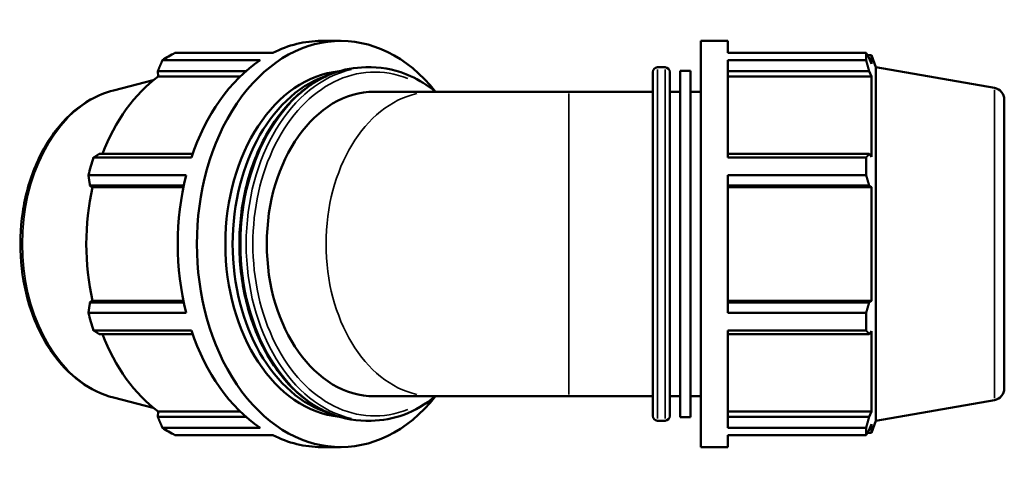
# Model space of a CAD drawing. Header units: millimetres. Extents: x -14 to 1254, y -246 to 1230.
# Tile 7 of 9: x 342 to 716, y 663 to 833. Entities that reach past the tile are written whole.
import ezdxf

# ---------------------------------------------------------------- set-up
doc = ezdxf.new("R2010")
doc.units = ezdxf.units.MM
doc.layers.add('Visible (ISO)', color=7, linetype='Continuous', lineweight=50)
doc.layers.add('Visible Narrow (ISO)', color=7, linetype='Continuous', lineweight=35)

msp = doc.modelspace()

# ---------------------------------------------------------------- linework, layer by layer
at = {"layer": 'Visible (ISO)'}
for p, q in [((463.986, 825.058), (456.726, 825.058)), ((600.469, 671.058), (600.469, 825.058)), ((600.469, 825.058), (610.736, 825.058)), ((610.736, 820.51), (610.736, 825.058)), ((433.537, 817.725), (396.464, 817.725)), ((401.217, 820.51), (438.29, 820.51)), ((610.736, 820.51), (663.164, 820.51)), ((610.736, 780.853), (610.736, 817.725)), ((663.164, 817.725), (610.736, 817.725)), ((663.164, 817.725), (663.164, 820.51)), ((663.653, 819.668), (665.126, 819.668)), ((665.126, 816.354), (664.285, 818.557)), ((665.126, 816.354), (665.126, 819.668)), ((666.769, 815.154), (665.126, 819.668)), ((394.726, 813.626), (428.179, 813.626)), ((394.885, 811.577), (394.726, 813.626)), ((475.582, 815.048), (473.532, 815.048)), ((584.069, 815.048), (586.969, 815.048)), ((592.669, 682.408), (592.669, 813.708)), ((592.669, 813.708), (596.569, 813.708)), ((596.569, 682.408), (596.569, 813.708)), ((610.736, 813.626), (664.285, 813.626)), ((664.285, 813.626), (665.126, 811.577)), ((666.769, 680.962), (666.769, 815.154)), ((711.8, 807.214), (666.769, 815.154)), ((377.887, 806.287), (392.999, 810.115)), ((425.95, 811.577), (394.885, 811.577)), ((582.269, 682.868), (582.269, 813.248)), ((588.769, 813.248), (588.769, 682.868)), ((610.736, 811.577), (665.126, 811.577)), ((665.126, 781.124), (665.126, 811.577)), ((499.306, 805.808), (476.855, 805.808)), ((550.519, 805.808), (499.306, 805.808)), ((550.519, 805.808), (582.269, 805.808)), ((588.769, 805.808), (592.669, 805.808)), ((596.569, 805.808), (600.469, 805.808)), ((715.519, 802.782), (715.519, 693.334)), ((370.391, 780.853), (407.464, 780.853)), ((407.92, 782.191), (372.497, 782.191)), ((664.285, 782.191), (610.736, 782.191)), ((610.736, 780.853), (663.164, 780.853)), ((663.164, 774.131), (663.164, 780.853)), ((665.126, 781.124), (664.285, 782.191)), ((405.495, 774.131), (368.423, 774.131)), ((610.736, 721.985), (610.736, 774.131)), ((663.164, 774.131), (610.736, 774.131)), ((369.011, 770.286), (404.597, 770.286)), ((369.974, 769.592), (369.011, 770.286)), ((404.451, 769.592), (369.974, 769.592)), ((610.736, 770.286), (664.285, 770.286)), ((610.736, 769.592), (665.126, 769.592)), ((664.285, 770.286), (665.126, 769.592)), ((665.126, 726.525), (665.126, 769.592)), ((369.011, 725.83), (369.974, 726.525)), ((404.597, 725.83), (369.011, 725.83)), ((404.451, 726.525), (369.974, 726.525)), ((610.736, 726.525), (665.126, 726.525)), ((664.285, 725.83), (610.736, 725.83)), ((665.126, 726.525), (664.285, 725.83)), ((368.423, 721.985), (405.495, 721.985)), ((610.736, 721.985), (663.164, 721.985)), ((663.164, 715.263), (663.164, 721.985)), ((407.464, 715.263), (370.391, 715.263)), ((372.497, 713.926), (407.92, 713.926)), ((610.736, 678.391), (610.736, 715.263)), ((663.164, 715.263), (610.736, 715.263)), ((610.736, 713.926), (664.285, 713.926)), ((664.285, 713.926), (665.126, 714.992)), ((665.126, 684.539), (665.126, 714.992)), ((377.887, 689.829), (392.999, 686.001)), ((499.306, 690.308), (476.855, 690.308)), ((499.306, 690.308), (550.519, 690.308)), ((550.519, 690.308), (582.269, 690.308)), ((588.769, 690.308), (592.669, 690.308)), ((596.569, 690.308), (600.469, 690.308)), ((711.8, 688.902), (666.769, 680.962)), ((394.726, 682.49), (394.885, 684.539)), ((425.95, 684.539), (394.885, 684.539)), ((610.736, 684.539), (665.126, 684.539)), ((665.126, 684.539), (664.285, 682.49)), ((428.179, 682.49), (394.726, 682.49)), ((475.582, 681.068), (473.532, 681.068)), ((584.069, 681.068), (586.969, 681.068)), ((592.669, 682.408), (596.569, 682.408)), ((664.285, 682.49), (610.736, 682.49)), ((664.285, 677.559), (665.126, 679.762)), ((666.769, 680.962), (665.126, 676.448)), ((665.126, 676.448), (665.126, 679.762)), ((396.464, 678.391), (433.537, 678.391)), ((438.29, 675.607), (401.217, 675.607)), ((610.736, 678.391), (663.164, 678.391)), ((610.736, 671.058), (610.736, 675.607)), ((663.164, 675.607), (610.736, 675.607)), ((663.164, 675.607), (663.164, 678.391)), ((663.653, 676.448), (665.126, 676.448)), ((463.986, 671.058), (456.726, 671.058)), ((600.469, 671.058), (610.736, 671.058))]:
    msp.add_line(p, q, dxfattribs=at)
for centre, radius, start, end in [((584.069, 813.248), 1.8, 90, 180), ((586.969, 813.248), 1.8, 0, 90), ((711.019, 802.782), 4.5, 0, 80), ((711.019, 693.334), 4.5, 280, 0), ((584.069, 682.868), 1.8, 180, 270), ((586.969, 682.868), 1.8, 270, 0)]:
    msp.add_arc(centre, radius, start, end, dxfattribs=at)
for centre, major_axis, start_param, end_param in [((463.986, 748.058), (0, -77), 2.4188584, 7.0059196), ((456.726, 748.058), (0, 77), 0, 0.3454353), ((419.654, 748.058), (0, 77), 0.3454353, 0.4399629), ((456.726, 748.058), (0, 77), 0.4399629, 1.1308334), ((466.743, 748.058), (0, -65.65), 3.2137487, 6.2110293), ((418.266, 748.058), (0, 71.61), 0.4799655, 1.0739634), ((469.501, 748.058), (0, -65.65), 3.3498927, 6.0748853), ((476.855, 748.058), (0, -57.75), 3.1415927, 6.2831853), ((419.654, 748.058), (0, 77), 1.1308334, 1.225361), ((456.726, 748.058), (0, 77), 1.225361, 1.9162316), ((418.266, 748.058), (0, 71.61), 1.2653637, 1.8762289), ((419.654, 748.058), (0, 77), 1.9162316, 2.0107592), ((418.266, 748.058), (0, 71.61), 2.0676292, 2.6616271), ((456.726, 748.058), (0, 77), 2.0107592, 2.7016298), ((419.654, 748.058), (0, -77), 5.8432224, 5.93775), ((456.726, 748.058), (0, -77), 5.93775, 6.2831853)]:
    msp.add_ellipse(centre, major_axis=major_axis, ratio=0.7071068, start_param=start_param, end_param=end_param, dxfattribs=at)
for points, weights in [([(396.464, 817.725), (395.569, 815.634), (394.726, 813.626)], [2.55455110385, 2.58646808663, 2.61664606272]), ([(663.164, 820.51), (663.747, 819.513), (664.285, 818.557)], [1, 1.00145747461, 1.00209836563]), ([(664.285, 813.626), (663.747, 815.634), (663.164, 817.725)], [1.00209836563, 1.00145747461, 1]), ([(372.497, 782.191), (371.458, 781.535), (370.391, 780.853)], [2.61664606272, 2.58646808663, 2.55455110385]), ([(663.164, 780.853), (663.747, 781.535), (664.285, 782.191)], [1, 1.00145747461, 1.00209836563]), ([(368.423, 774.131), (368.715, 772.169), (369.011, 770.286)], [2.55455110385, 2.58646808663, 2.61664606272]), ([(664.285, 770.286), (663.747, 772.169), (663.164, 774.131)], [1.00209836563, 1.00145747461, 1]), ([(369.011, 725.83), (368.715, 723.947), (368.423, 721.985)], [2.60596988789, 2.57591504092, 2.54412828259]), ([(663.164, 721.985), (663.747, 723.947), (664.285, 725.83)], [1, 1.00145747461, 1.00209836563]), ([(370.391, 715.263), (371.458, 714.581), (372.497, 713.926)], [2.54412828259, 2.57591504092, 2.60596988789]), ([(664.285, 713.926), (663.747, 714.581), (663.164, 715.263)], [1.00209836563, 1.00145747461, 1]), ([(394.726, 682.49), (395.569, 680.482), (396.464, 678.391)], [2.60596988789, 2.57591504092, 2.54412828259]), ([(663.164, 678.391), (663.747, 680.482), (664.285, 682.49)], [1, 1.00145747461, 1.00209836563]), ([(664.285, 677.559), (663.747, 676.603), (663.164, 675.607)], [1.00209836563, 1.00145747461, 1])]:
    msp.add_rational_spline(points, weights, degree=2, dxfattribs=at)
for points, knots in [([(473.532, 681.068), (468.477, 681.068), (463.426, 682.194), (453.807, 686.578), (449.248, 689.858), (441.048, 698.267), (437.424, 703.426), (431.507, 715.087), (429.223, 721.597), (426.233, 735.29), (425.529, 742.473), (425.768, 756.785), (426.712, 763.912), (430.158, 777.401), (432.66, 783.759), (438.988, 795.058), (442.811, 799.999), (451.397, 807.922), (456.152, 810.917), (465.174, 814.281), (469.352, 815.048), (473.532, 815.048)], [3.1415927, 3.1415927, 3.1415927, 3.1415927, 3.4533318, 3.4533318, 3.7690098, 3.7690098, 4.0899923, 4.0899923, 4.4129063, 4.4129063, 4.7360275, 4.7360275, 5.0591064, 5.0591064, 5.3822324, 5.3822324, 5.7050245, 5.7050245, 6.025405, 6.025405, 6.2831853, 6.2831853, 6.2831853, 6.2831853]), ([(475.582, 815.048), (480.637, 815.048), (485.688, 813.922), (493.76, 810.243), (496.925, 808.246), (499.891, 805.808)], [0, 0, 0, 0, 0.31173916, 0.31173916, 0.52655658, 0.52655658, 0.52655658, 0.52655658]), ([(377.887, 689.829), (373.453, 690.953), (369.195, 693.017), (361.247, 698.856), (357.59, 702.703), (351.272, 711.82), (348.644, 717.132), (344.728, 728.628), (343.452, 734.818), (342.376, 747.432), (342.578, 753.854), (344.444, 766.299), (346.107, 772.321), (350.765, 783.363), (353.758, 788.383), (360.804, 796.849), (364.847, 800.312), (372.016, 804.358), (374.913, 805.534), (377.887, 806.287)], [3.3188464, 3.3188464, 3.3188464, 3.3188464, 3.6206496, 3.6206496, 3.9370525, 3.9370525, 4.26349, 4.26349, 4.5923935, 4.5923935, 4.9213244, 4.9213244, 5.2502897, 5.2502897, 5.5789555, 5.5789555, 5.9035037, 5.9035037, 6.1059316, 6.1059316, 6.1059316, 6.1059316]), ([(499.891, 690.308), (496.18, 687.257), (492.157, 684.899), (483.94, 681.836), (479.762, 681.068), (475.582, 681.068)], [2.61503607, 2.61503607, 2.61503607, 2.61503607, 2.88381238, 2.88381238, 3.14159265, 3.14159265, 3.14159265, 3.14159265])]:
    msp.add_open_spline(points, degree=3, knots=knots, dxfattribs=at)
at = {"layer": 'Visible Narrow (ISO)'}
for p, q in [((584.069, 814.223), (584.069, 681.893)), ((586.969, 681.893), (586.969, 814.223)), ((711.8, 689.631), (711.8, 806.486)), ((550.519, 691.019), (550.519, 805.097))]:
    msp.add_line(p, q, dxfattribs=at)
for centre, major_axis, start_param, end_param in [((476.855, 748.058), (0, -65.19), 2.8644889, 6.560289), ((473.532, 748.058), (0, -66.99), 3.2986723, 6.1261057), ((475.582, 748.058), (0, 66.99), 0.1570796, 2.984513), ((385.263, 748.058), (0, -59.156), 3.4582006, 5.9665773), ((499.306, 748.058), (0, -57.75), 3.2986723, 6.1261057)]:
    msp.add_ellipse(centre, major_axis=major_axis, ratio=0.7071068, start_param=start_param, end_param=end_param, dxfattribs=at)

doc.saveas('drawing.dxf')
